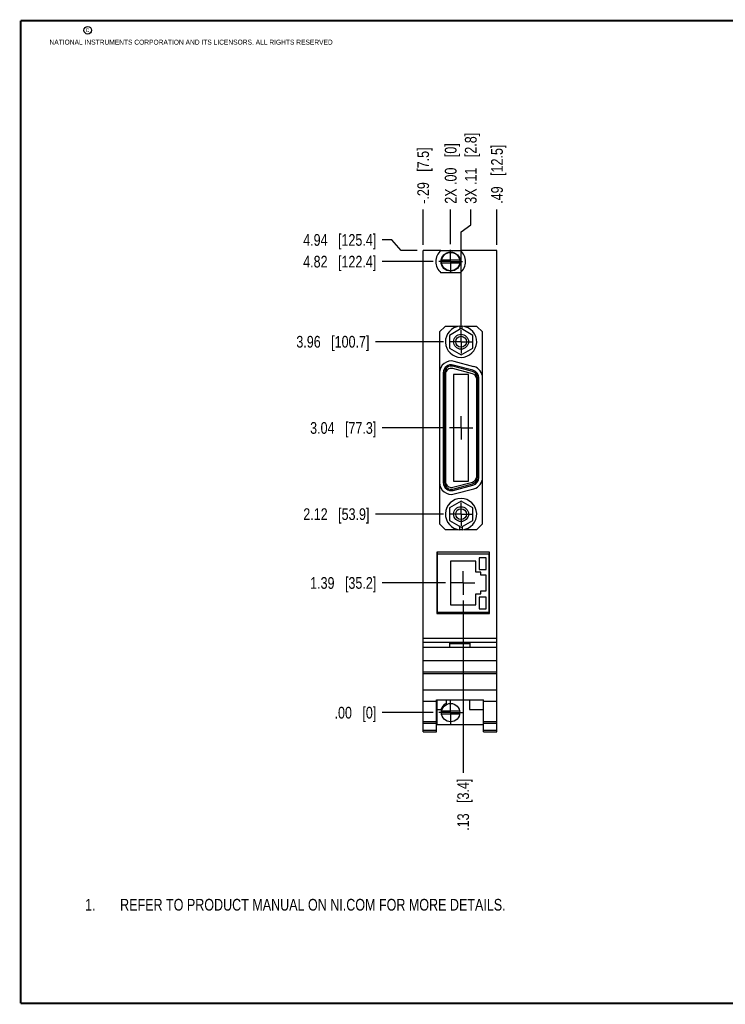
# Model space of a CAD drawing. Header units: inches. Extents: x 0.2 to 16.8, y 0.2 to 10.8.
# Tile 1 of 11: x 0.2 to 7.8, y 0.2 to 10.8. Entities that reach past the tile are written whole.
import ezdxf

# ---------------------------------------------------------------- set-up
doc = ezdxf.new("R2010")
doc.units = ezdxf.units.IN
doc.header["$LTSCALE"] = 0.935
doc.header["$MEASUREMENT"] = 0
doc.linetypes.add('CENTER', pattern=[0.6, 0.375, -0.075, 0.075, -0.075])
doc.layers.get('0').update_dxf_attribs({"linetype": 'CONTINUOUS'})
doc.layers.add('02___PRT_ALL_AXES', color=7, linetype='CONTINUOUS')
doc.layers.add('DIMENSIONS', color=7, linetype='CONTINUOUS')
doc.styles.get("Standard").update_dxf_attribs({"font": 'txt', "width": 0.8})
doc.dimstyles.new('DIMSTYLE_2', dxfattribs={"dimtxt": 0.125, "dimasz": 0.18, "dimexe": 0.125, "dimexo": 0.0625, "dimgap": 0.03125, "dimtad": 0, "dimtih": 1, "dimtoh": 1, "dimzin": 4, "dimdsep": 46, "dimtxsty": 'STANDARD', "dimblk": '_FILLED', "dimblk1": '_FILLED', "dimblk2": '_FILLED', "dimcen": 0.09, "dimadec": 0, "dimazin": 0, "dimtp": 0.01, "dimtm": 0.01, "dimtfac": 1, "dimtofl": 0, "dimtmove": 0, "dimatfit": 3, "dimldrblk": '_FILLED', "dimfxl": 1, "dimtolj": 1, "dimtzin": 4, "dimarcsym": 0})

# ---------------------------------------------------------------- blocks, each defined once
blk = doc.blocks.new('CUSTOM_NOTE_BL0', base_point=(3.675, 1.312))
at = {"color": 2, "linetype": 'CONTINUOUS', "width": 0.8}
for s, p in [('1.', (0.938, 1.25)), ('REFER TO PRODUCT MANUAL ON NI.COM FOR MORE DETAILS.', (1.312, 1.25))]:
    blk.add_text(s, height=0.125, dxfattribs=at).set_placement(p)
blk = doc.blocks.new('*D3')
at = {"layer": 'DIMENSIONS', "color": 2, "linetype": 'CONTINUOUS'}
blk.add_line((4.786, 4.75), (4.11, 4.75), dxfattribs=at)
at = {"layer": 'DIMENSIONS', "color": 2, "linetype": 'CONTINUOUS', "insert": (4.047, 4.813), "char_height": 0.125, "width": 1.125, "attachment_point": 3, "line_spacing_factor": 0.9}
blk.add_mtext('1.39{\\Ftxt.shx;\\W1.000000;\\H0.125000; }[35.2]', dxfattribs=at)
blk = doc.blocks.new('_FILLED')
at = {"color": 0, "linetype": 'BYBLOCK'}
blk.add_solid([(0, 0), (-1, 0.174), (-1, -0.174)], dxfattribs=at)
blk = doc.blocks.new('*D4')
at = {"layer": 'DIMENSIONS', "color": 2, "linetype": 'CONTINUOUS'}
blk.add_line((4.653, 3.365), (4.11, 3.365), dxfattribs=at)
at = {"layer": 'DIMENSIONS', "color": 2, "linetype": 'CONTINUOUS', "insert": (4.047, 3.427), "char_height": 0.125, "width": 0.725, "attachment_point": 3, "line_spacing_factor": 0.9}
blk.add_mtext('.00{\\Ftxt.shx;\\W1.000000;\\H0.125000; }[0]', dxfattribs=at)
blk = doc.blocks.new('*D5')
at = {"layer": 'DIMENSIONS', "color": 2, "linetype": 'CONTINUOUS'}
blk.add_line((4.764, 6.407), (4.11, 6.407), dxfattribs=at)
at = {"layer": 'DIMENSIONS', "color": 2, "linetype": 'CONTINUOUS', "insert": (4.047, 6.469), "char_height": 0.125, "width": 1.125, "attachment_point": 3, "line_spacing_factor": 0.9}
blk.add_mtext('3.04{\\Ftxt.shx;\\W1.000000;\\H0.125000; }[77.3]', dxfattribs=at)
blk = doc.blocks.new('*D6')
at = {"layer": 'DIMENSIONS', "color": 2, "linetype": 'CONTINUOUS'}
blk.add_line((4.653, 8.184), (4.11, 8.184), dxfattribs=at)
at = {"layer": 'DIMENSIONS', "color": 2, "linetype": 'CONTINUOUS', "insert": (4.047, 8.246), "char_height": 0.125, "width": 1.225, "attachment_point": 3, "line_spacing_factor": 0.9}
blk.add_mtext('4.82{\\Ftxt.shx;\\W1.000000;\\H0.125000; }[122.4]', dxfattribs=at)
blk = doc.blocks.new('*D7')
at = {"layer": 'DIMENSIONS', "color": 2, "linetype": 'CONTINUOUS'}
for p, q in [((4.214, 8.415), (4.11, 8.415)), ((4.313, 8.302), (4.214, 8.415)), ((4.485, 8.302), (4.313, 8.302))]:
    blk.add_line(p, q, dxfattribs=at)
at = {"layer": 'DIMENSIONS', "color": 2, "linetype": 'CONTINUOUS', "insert": (4.047, 8.478), "char_height": 0.125, "width": 1.225, "attachment_point": 3, "line_spacing_factor": 0.9}
blk.add_mtext('4.94{\\Ftxt.shx;\\W1.000000;\\H0.125000; }[125.4]', dxfattribs=at)
blk = doc.blocks.new('*D8')
at = {"layer": 'DIMENSIONS', "color": 2, "linetype": 'CONTINUOUS'}
blk.add_line((4.547, 8.364), (4.547, 8.74), dxfattribs=at)
at = {"layer": 'DIMENSIONS', "color": 2, "linetype": 'CONTINUOUS', "insert": (4.485, 8.802), "char_height": 0.125, "width": 1.025, "attachment_point": 1, "rotation": 90, "line_spacing_factor": 0.9}
blk.add_mtext('-.29{\\Ftxt.shx;\\W1.000000;\\H0.125000; }[7.5]', dxfattribs=at)
blk = doc.blocks.new('*D9')
at = {"layer": 'DIMENSIONS', "color": 2, "linetype": 'CONTINUOUS'}
blk.add_line((4.841, 8.371), (4.841, 8.74), dxfattribs=at)
at = {"layer": 'DIMENSIONS', "color": 2, "linetype": 'CONTINUOUS', "insert": (4.779, 8.802), "char_height": 0.125, "width": 1.025, "attachment_point": 1, "rotation": 90, "line_spacing_factor": 0.9}
blk.add_mtext('2X .00{\\Ftxt.shx;\\W1.000000;\\H0.125000; }[0]', dxfattribs=at)
blk = doc.blocks.new('*D10')
at = {"layer": 'DIMENSIONS', "color": 2, "linetype": 'CONTINUOUS'}
for p, q in [((5.056, 8.576), (5.056, 8.74)), ((4.952, 8.501), (5.056, 8.576)), ((4.952, 7.49), (4.952, 8.501))]:
    blk.add_line(p, q, dxfattribs=at)
at = {"layer": 'DIMENSIONS', "color": 2, "linetype": 'CONTINUOUS', "insert": (4.993, 8.802), "char_height": 0.125, "width": 1.225, "attachment_point": 1, "rotation": 90, "line_spacing_factor": 0.9}
blk.add_mtext('3X .11{\\Ftxt.shx;\\W1.000000;\\H0.125000; }[2.8]', dxfattribs=at)
blk = doc.blocks.new('*D11')
at = {"layer": 'DIMENSIONS', "color": 2, "linetype": 'CONTINUOUS'}
blk.add_line((5.335, 8.364), (5.335, 8.74), dxfattribs=at)
at = {"layer": 'DIMENSIONS', "color": 2, "linetype": 'CONTINUOUS', "insert": (5.273, 8.802), "char_height": 0.125, "width": 1.025, "attachment_point": 1, "rotation": 90, "line_spacing_factor": 0.9}
blk.add_mtext('.49{\\Ftxt.shx;\\W1.000000;\\H0.125000; }[12.5]', dxfattribs=at)
blk = doc.blocks.new('*D12')
at = {"layer": 'DIMENSIONS', "color": 2, "linetype": 'CONTINUOUS'}
blk.add_line((4.974, 4.563), (4.974, 2.722), dxfattribs=at)
at = {"layer": 'DIMENSIONS', "color": 2, "linetype": 'CONTINUOUS', "insert": (4.912, 2.66), "char_height": 0.125, "width": 0.925, "attachment_point": 3, "rotation": 90, "line_spacing_factor": 0.9}
blk.add_mtext('.13{\\Ftxt.shx;\\W1.000000;\\H0.125000; }[3.4]', dxfattribs=at)
blk = doc.blocks.new('*D13')
at = {"layer": 'DIMENSIONS', "color": 2, "linetype": 'CONTINUOUS'}
blk.add_line((4.764, 7.328), (4.037, 7.328), dxfattribs=at)
at = {"layer": 'DIMENSIONS', "color": 2, "linetype": 'CONTINUOUS', "insert": (3.974, 7.39), "char_height": 0.125, "width": 1.225, "attachment_point": 3, "line_spacing_factor": 0.9}
blk.add_mtext('3.96{\\Ftxt.shx;\\W1.000000;\\H0.125000; }[100.7]', dxfattribs=at)
blk = doc.blocks.new('*D14')
at = {"layer": 'DIMENSIONS', "color": 2, "linetype": 'CONTINUOUS'}
blk.add_line((4.764, 5.486), (4.037, 5.486), dxfattribs=at)
at = {"layer": 'DIMENSIONS', "color": 2, "linetype": 'CONTINUOUS', "insert": (3.974, 5.548), "char_height": 0.125, "width": 1.125, "attachment_point": 3, "line_spacing_factor": 0.9}
blk.add_mtext('2.12{\\Ftxt.shx;\\W1.000000;\\H0.125000; }[53.9]', dxfattribs=at)

msp = doc.modelspace()

# ---------------------------------------------------------------- linework, layer by layer
at = {"color": 7, "linetype": 'CONTINUOUS'}
for p, q in [((4.547, 3.16), (4.547, 8.302)), ((4.737, 8.302), (4.547, 8.302)), ((4.737, 8.302), (4.945, 8.302)), ((5.335, 8.302), (4.945, 8.302)), ((5.335, 3.16), (5.335, 8.302)), ((4.938, 8.198), (4.744, 8.198)), ((4.744, 8.17), (4.938, 8.17)), ((4.945, 8.065), (4.737, 8.065)), ((4.722, 7.432), (4.782, 7.492)), ((4.921, 7.492), (4.782, 7.492)), ((4.939, 7.494), (4.939, 7.46)), ((4.965, 7.492), (4.939, 7.492)), ((4.965, 7.46), (4.965, 7.494)), ((5.122, 7.492), (4.984, 7.492)), ((5.122, 7.492), (5.182, 7.432)), ((4.722, 7.432), (4.722, 5.382)), ((4.952, 7.468), (4.827, 7.396)), ((4.827, 7.396), (4.827, 7.26)), ((5.077, 7.396), (4.952, 7.468)), ((5.077, 7.26), (5.077, 7.396)), ((5.182, 5.382), (5.182, 7.432)), ((4.827, 7.26), (4.952, 7.188)), ((4.952, 7.188), (5.077, 7.26)), ((5.075, 7.009), (4.865, 7.065)), ((5.079, 7.023), (4.869, 7.079)), ((5.089, 7.061), (4.879, 7.118)), ((4.762, 6.997), (4.762, 5.822)), ((4.776, 6.997), (4.776, 5.822)), ((4.777, 7.006), (4.79, 7.006)), ((4.785, 6.981), (4.785, 5.833)), ((4.794, 7.044), (4.794, 7.013)), ((5.073, 6.984), (4.863, 7.041)), ((4.872, 6.977), (4.872, 5.837)), ((5.032, 6.977), (4.872, 6.977)), ((5.032, 5.837), (5.032, 6.977)), ((5.11, 6.957), (5.11, 6.988)), ((5.119, 5.889), (5.119, 6.925)), ((5.128, 5.878), (5.128, 6.941)), ((5.142, 5.878), (5.142, 6.941)), ((4.777, 5.808), (4.79, 5.808)), ((4.794, 5.801), (4.794, 5.775)), ((4.863, 5.773), (5.073, 5.829)), ((4.865, 5.753), (5.075, 5.81)), ((4.869, 5.74), (5.079, 5.796)), ((4.872, 5.837), (5.032, 5.837)), ((5.11, 5.831), (5.11, 5.857)), ((4.879, 5.701), (5.089, 5.757)), ((4.952, 5.626), (4.827, 5.554)), ((5.077, 5.554), (4.952, 5.626)), ((4.827, 5.554), (4.827, 5.418)), ((5.077, 5.418), (5.077, 5.554)), ((4.782, 5.322), (4.722, 5.382)), ((4.827, 5.418), (4.952, 5.346)), ((4.952, 5.346), (5.077, 5.418)), ((5.182, 5.382), (5.122, 5.322)), ((4.782, 5.322), (4.921, 5.322)), ((4.939, 5.319), (4.939, 5.354)), ((4.939, 5.322), (4.965, 5.322)), ((4.965, 5.354), (4.965, 5.319)), ((4.984, 5.322), (5.122, 5.322)), ((5.257, 5.078), (4.692, 5.078)), ((4.692, 5.078), (4.692, 4.423)), ((4.702, 4.423), (4.702, 5.078)), ((4.702, 5.063), (5.247, 5.063)), ((5.247, 5.063), (5.247, 4.438)), ((5.257, 4.423), (5.257, 5.078)), ((4.702, 5.038), (4.692, 5.038)), ((5.109, 4.985), (4.839, 4.985)), ((4.839, 4.985), (4.839, 4.515)), ((5.109, 4.865), (5.109, 4.985)), ((5.22, 5.02), (5.145, 5.02)), ((5.145, 5.02), (5.145, 4.895)), ((5.22, 4.895), (5.22, 5.02)), ((4.702, 4.912), (4.692, 4.912)), ((5.164, 4.865), (5.109, 4.865)), ((5.145, 4.895), (5.22, 4.895)), ((5.164, 4.835), (5.164, 4.865)), ((5.219, 4.835), (5.164, 4.835)), ((5.219, 4.665), (5.219, 4.835)), ((5.109, 4.635), (5.164, 4.635)), ((5.109, 4.515), (5.109, 4.635)), ((5.164, 4.665), (5.219, 4.665)), ((5.164, 4.635), (5.164, 4.665)), ((4.702, 4.588), (4.692, 4.588)), ((5.22, 4.6), (5.145, 4.6)), ((5.145, 4.6), (5.145, 4.475)), ((5.22, 4.475), (5.22, 4.6)), ((4.702, 4.462), (4.692, 4.462)), ((4.692, 4.423), (5.257, 4.423)), ((4.702, 4.438), (5.247, 4.438)), ((4.839, 4.515), (5.109, 4.515)), ((5.145, 4.475), (5.22, 4.475)), ((4.547, 4.162), (5.335, 4.162)), ((4.547, 4.119), (5.335, 4.119)), ((4.831, 4.109), (5.051, 4.109)), ((4.831, 4.062), (4.831, 4.109)), ((5.051, 4.062), (5.051, 4.109)), ((5.335, 4.062), (4.547, 4.062)), ((4.831, 4.102), (5.051, 4.102)), ((4.547, 3.922), (5.335, 3.922)), ((4.547, 3.802), (5.335, 3.802)), ((4.547, 3.782), (5.335, 3.782)), ((4.547, 3.607), (5.335, 3.607)), ((4.547, 3.487), (4.689, 3.487)), ((4.689, 3.502), (5.193, 3.502)), ((4.689, 3.16), (4.689, 3.502)), ((4.695, 3.502), (4.695, 3.237)), ((4.792, 3.502), (4.792, 3.462)), ((5.042, 3.502), (5.042, 3.397)), ((5.193, 3.16), (5.193, 3.502)), ((5.193, 3.487), (5.335, 3.487)), ((4.695, 3.397), (4.737, 3.397)), ((4.938, 3.379), (4.744, 3.379)), ((5.042, 3.397), (5.193, 3.397)), ((4.547, 3.27), (4.689, 3.27)), ((4.744, 3.351), (4.938, 3.351)), ((5.193, 3.27), (5.335, 3.27)), ((4.547, 3.251), (4.689, 3.251)), ((4.547, 3.178), (4.689, 3.178)), ((4.547, 3.16), (4.689, 3.16)), ((4.695, 3.237), (5.193, 3.237)), ((5.193, 3.251), (5.335, 3.251)), ((5.193, 3.178), (5.335, 3.178)), ((5.193, 3.16), (5.335, 3.16))]:
    msp.add_line(p, q, dxfattribs=at)
at = {"color": 7, "linetype": 'CONTINUOUS', "const_width": 0.02}
for points in [[(0.25, 10.759), (0.25, 0.259)], [(16.75, 10.759), (0.25, 10.759)], [(0.25, 0.259), (16.75, 0.259)]]:
    msp.add_lwpolyline(points, dxfattribs=at)
at = {"color": 2, "linetype": 'CONTINUOUS'}
msp.add_circle((0.966, 10.656), 0.0403, dxfattribs=at)
at = {"color": 7, "linetype": 'CONTINUOUS'}
for centre, radius in [((4.841, 8.184), 0.102), ((4.841, 8.184), 0.098), ((4.952, 7.328), 0.0795), ((4.952, 7.328), 0.0575), ((4.952, 5.486), 0.0795), ((4.952, 5.486), 0.0575), ((4.841, 3.365), 0.098)]:
    msp.add_circle(centre, radius, dxfattribs=at)
for centre, radius, start, end in [((4.841, 8.184), 0.158, 131.203, 228.797), ((4.841, 8.184), 0.158, 311.203, 48.797), ((4.952, 7.328), 0.167, 94.5507, 85.4493), ((4.847, 6.997), 0.125, 75, 180), ((4.847, 6.997), 0.085, 75, 180), ((4.847, 6.997), 0.071, 75, 180), ((5.057, 6.941), 0.125, 0, 75), ((4.847, 6.981), 0.062, 75, 180), ((5.057, 6.925), 0.062, 0, 75), ((5.057, 6.941), 0.071, 0, 75), ((5.057, 6.941), 0.085, 0, 75), ((4.847, 5.822), 0.125, 180, 285), ((4.847, 5.822), 0.085, 180, 285), ((4.847, 5.822), 0.071, 180, 285), ((4.847, 5.833), 0.062, 180, 285), ((5.057, 5.889), 0.062, 285, 360), ((5.057, 5.878), 0.071, 285, 360), ((5.057, 5.878), 0.085, 285, 360), ((5.057, 5.878), 0.125, 285, 360), ((4.952, 5.486), 0.167, 274.5507, 265.4493), ((4.841, 3.365), 0.109, 116.7143, 162.9277)]:
    msp.add_arc(centre, radius, start, end, dxfattribs=at)
at = {"layer": '02___PRT_ALL_AXES', "color": 7, "linetype": 'CENTER'}
for p, q in [((4.841, 8.184), (4.841, 8.309)), ((4.841, 8.184), (4.716, 8.184)), ((4.841, 8.184), (4.841, 8.059)), ((4.841, 8.184), (4.966, 8.184)), ((4.952, 7.328), (4.952, 7.453)), ((4.952, 7.328), (4.827, 7.328)), ((4.952, 7.328), (4.952, 7.203)), ((4.952, 7.328), (5.077, 7.328)), ((4.952, 6.407), (4.952, 6.532)), ((4.952, 6.407), (4.827, 6.407)), ((4.952, 6.407), (4.952, 6.282)), ((4.952, 6.407), (5.077, 6.407)), ((4.952, 5.486), (4.952, 5.611)), ((4.952, 5.486), (4.827, 5.486)), ((4.952, 5.486), (5.077, 5.486)), ((4.952, 5.486), (4.952, 5.361)), ((4.974, 4.75), (4.974, 4.875)), ((4.974, 4.75), (4.849, 4.75)), ((4.974, 4.75), (5.099, 4.75)), ((4.974, 4.75), (4.974, 4.625)), ((4.841, 3.365), (4.841, 3.49)), ((4.841, 3.365), (4.716, 3.365)), ((4.841, 3.365), (4.966, 3.365)), ((4.841, 3.365), (4.841, 3.24))]:
    msp.add_line(p, q, dxfattribs=at)

# ---------------------------------------------------------------- block references
at = {"color": 2, "linetype": 'CONTINUOUS'}
msp.add_blockref('CUSTOM_NOTE_BL0', (3.675, 1.312), dxfattribs=at)

# ---------------------------------------------------------------- texts
at = {"color": 2, "linetype": 'CONTINUOUS', "char_height": 0.053, "attachment_point": 1, "line_spacing_factor": 0.9}
for s, insert, width in [('c', (0.946, 10.689), 0.0424), ('NATIONAL INSTRUMENTS CORPORATION AND ITS LICENSORS. ALL RIGHTS RESERVED', (0.558, 10.555), 3.0104)]:
    msp.add_mtext(s, dxfattribs=dict(at, insert=insert, width=width))

# ---------------------------------------------------------------- dimensions: what is measured, and where the dimension line sits
at = {"layer": 'DIMENSIONS', "color": 2, "linetype": 'CONTINUOUS'}
for feature_location, offset, dtype, origin, text, picture, middle in [((4.952, 7.49), (0.104, 1.25), 0, (4.841, 6.532), '3X <>', '*D10', (5.056, 9.415)), ((4.547, 8.364), (0, 0.376), 1, (4.841, 8.309), '-<>', '*D8', (4.547, 9.315)), ((4.841026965, 8.371469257), (0, 0.3684), 1, (4.841026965, 8.308969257), '2X <>', '*D9', (4.841026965, 9.314869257))]:
    dim = msp.add_ordinate_dim(feature_location=feature_location, offset=offset, dtype=dtype, origin=origin, text=text, dimstyle='DIMSTYLE_2', dxfattribs=at)
    dim.commit()
    dim.dimension.update_dxf_attribs({"geometry": picture, "text_midpoint": middle})
for feature_location, offset, dtype, origin, picture, middle in [((5.335, 8.364), (0, 0.376), 1, (4.841, 8.302), '*D11', (5.335, 9.315)), ((4.485, 8.302), (-0.375, 0.114), 0, (4.547, 3.365), '*D7', (3.435, 8.415)), ((4.653, 8.184), (-0.544, 0), 0, (4.716, 3.365), '*D6', (3.435, 8.184)), ((4.764, 7.328), (-0.728, 0), 0, (4.827, 3.365), '*D13', (3.362, 7.328)), ((4.764, 6.407), (-0.655, 0), 0, (4.827, 3.365), '*D5', (3.485, 6.407)), ((4.764, 5.486), (-0.728, 0), 0, (4.827, 3.365), '*D14', (3.412, 5.486)), ((4.7864, 4.7504), (-0.6769, 0), 0, (4.7159, 3.3649), '*D3', (3.4845, 4.7504)), ((4.974, 4.563), (0, -1.84), 1, (4.841, 4.625), '*D12', (4.974, 2.197)), ((4.653426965, 3.364869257), (-0.5439, 0), 0, (4.715926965, 3.364869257), '*D4', (3.684526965, 3.364869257))]:
    dim = msp.add_ordinate_dim(feature_location=feature_location, offset=offset, dtype=dtype, origin=origin, dimstyle='DIMSTYLE_2', dxfattribs=at)
    dim.commit()
    dim.dimension.update_dxf_attribs({"geometry": picture, "text_midpoint": middle})

doc.saveas('drawing.dxf')
